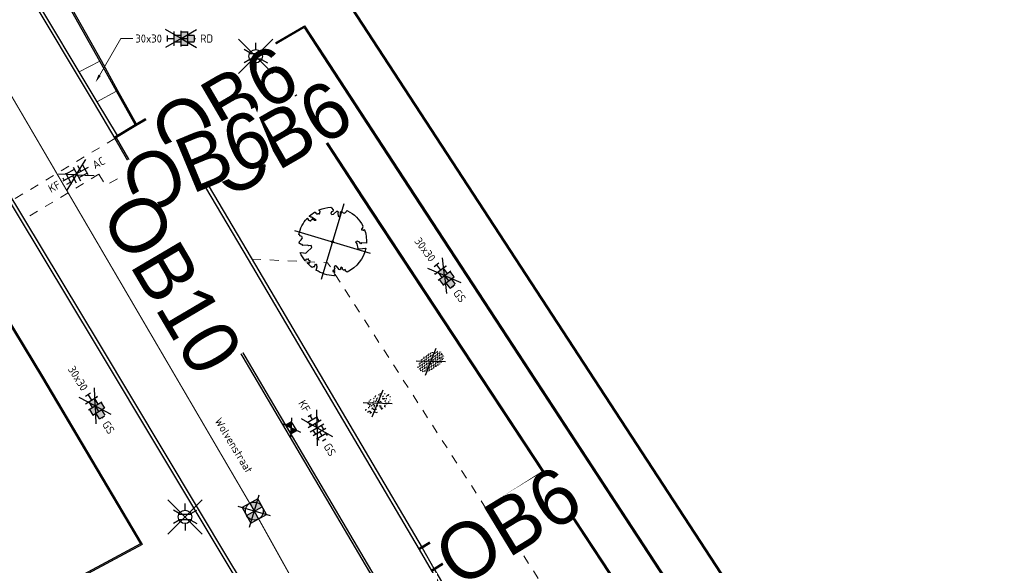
# Model space of a CAD drawing. Header units: metres. Extents: x 155090 to 155764, y 461362 to 461866.
# Tile 24 of 31: x 155257 to 155301, y 461654 to 461678. Entities that reach past the tile are written whole.
import ezdxf
from ezdxf import colors
from ezdxf.entities.mleader import LeaderData, LeaderLine
from ezdxf.enums import TextEntityAlignment as Align
from ezdxf.math import Vec2, Vec3

# ---------------------------------------------------------------- set-up
doc = ezdxf.new("R2018")
doc.units = ezdxf.units.M
doc.linetypes.add('ZZ-HIDDEN-SO', pattern=[4, 2, -2])
for name, color, linetype, lineweight in [('B-WE-OG-TOPOGRAFIE-T18', 10, 'Continuous', 18), ('N-WE-KG-GRENS_WERK-GD', 7, 'XX-WERKGRENS', 50), ('N-WE-VH-KANTOPSLUITING-T18', 10, 'Continuous', 18), ('V-WE-GR-BEPLANTING-S-200', 90, 'Continuous', 25), ('V-WE-GR-BOOM-S', 90, 'Continuous', 25), ('V-WE-GR-GRAS-S-200', 60, 'Continuous', 25), ('V-WE-OV-LICHTMAST-S-200', 190, 'Continuous', 25), ('V-WE-RI-GWA_TRANSPORTLEIDING-G', 30, 'V-RI-GWA-SO', 35), ('V-WE-VH-KANTOPSLUITING_OPSLUITBAND_60X200-G', 150, 'V-VH-OPSLUITBAND-SO', 25), ('V-WE-VH-KANTOPSLUITING_TROTTOIRBAND_130X150-G', 210, 'V-VH-TROTTOIRBAND-SO', 25), ('V-WE-VH-KANTOPSLUITING_VOORKANTBAND-G', 50, 'Continuous', 25), ('V-WE-VH-MATERIAALGRENS-G', 7, 'ZZ-HIDDEN-SO', 18), ('V-WE-VH-VERHARDING_BETONSTRAATSTEEN-S-200', 7, 'Continuous', 25), ('V-WE-VH-VERHARDING_TEGEL-S-200', 7, 'Continuous', 25), ('V01-WE-VH-KANTOPSLUITING_OPSLUITBAND_100X200-G', 150, 'V-VH-OPSLUITBAND-SO', 25), ('X-XX-AL-VERWIJZING_DETAIL-T18', 10, 'Continuous', 18)]:
    doc.layers.add(name, color=color, linetype=linetype, lineweight=lineweight)
doc.layers.add('V-WE-RI-HWA_KOLK-S-200', color=150, linetype='Continuous', lineweight=25, true_color=0x007fff)
doc.layers.add('V-WE-RI-VWA_RIOOLPUT_INSPECTIEPUT-S-200', color=20, linetype='Continuous', lineweight=25, true_color=0xff3f00)
doc.styles.add('NLCS-ISO', font='NLCS-ISO.ttf')
doc.styles.add('NLCS-ISO-M200-T18', font='NLCS-ISO.ttf', dxfattribs={"height": 0.36})
doc.linetypes.add('V-RI-GWA-SO', pattern='A,3,[24,NLCS.SHX,S=1,R=0,X=0,Y=0],3,-3', length=9)
doc.linetypes.add('V-VH-OPSLUITBAND-SO', pattern='A,4,-2,2,-2,2,[24,NLCS.SHX,S=1,R=0,X=0,Y=0],2,-2,2,-2', length=20)
doc.linetypes.add('V-VH-TROTTOIRBAND-SO', pattern='A,2.5,[24,NLCS.SHX,S=1,R=0,X=0,Y=0],2.5,-2,2,-2,2,-2', length=15)
doc.linetypes.add('XX-WERKGRENS', pattern='A,0,[137,NLCS.SHX,S=0.5,R=0,X=0,Y=0],-30', length=30)

# ---------------------------------------------------------------- blocks, each defined once
blk = doc.blocks.new('V-SVH-BSS_KEIFORMAAT_BLOK_01_KL-SO')
for p, q in [((0, 0), (-3.464101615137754, 2.000000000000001)), ((0, 0), (-3.464101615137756, -1.999999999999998)), ((-3.220427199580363, 0.2355414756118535), (3.220427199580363, 0.2355414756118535)), ((-2.921609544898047, 0.2355414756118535), (-2.921609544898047, 0.7665653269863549)), ((-1.871609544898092, -1.430685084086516), (-1.871609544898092, 1.430685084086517)), ((-1.871609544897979, 1.285541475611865), (0.2283904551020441, 1.285541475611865)), ((-0.8216095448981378, -1.693156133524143), (-0.8216095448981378, 0.2355414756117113)), ((0, 0), (3.464101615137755, 2)), ((0, 0), (3.464101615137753, -2.000000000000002)), ((0.2283904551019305, -1.74567352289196), (0.2283904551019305, 1.74567352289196)), ((1.278390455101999, 0.2355414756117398), (1.278390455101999, 1.608929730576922)), ((2.328390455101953, -1.220907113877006), (2.328390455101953, 1.220907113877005)), ((-2.876568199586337, -0.8144585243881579), (-1.871609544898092, -0.8144585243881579)), ((0.2283904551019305, -0.8144585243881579), (2.328390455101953, -0.8144585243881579))]:
    blk.add_line(p, q)
at = {"style": 'NLCS-ISO'}
blk.add_attdef('FORMAAT', text='', height=1.8, dxfattribs=at).set_placement((-4.25, 3.214697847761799e-16), align=Align.MIDDLE_RIGHT)
blk.add_attdef('KLEUR', text='', height=1.8, dxfattribs=at).set_placement((4.25, -4.133182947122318e-16), align=Align.MIDDLE_LEFT)
at = {"style": 'NLCS-ISO', "flags": 1}
blk.add_attdef('FUNCTIE', text='', height=1.8, dxfattribs=at).set_placement((-4.890083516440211e-16, -2.75), align=Align.TOP_CENTER)
blk = doc.blocks.new('V-SVH-BSS_KEIFORMAAT_HALFST_KL-SO')
for p, q in [((0, 0), (-3.464101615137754, 2.000000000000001)), ((0, 0), (-3.464101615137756, -1.999999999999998)), ((-3.149999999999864, -0.4307692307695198), (-3.149999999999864, 0.4307692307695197)), ((-3.149999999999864, 0), (-2.099999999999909, 0)), ((-2.099999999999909, -1.33561257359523), (-2.099999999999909, 1.33561257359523)), ((-2.100000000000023, 1.049999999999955), (-1.050000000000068, 1.049999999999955)), ((-1.049999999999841, -1.656152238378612), (-1.049999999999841, 1.656152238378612)), ((-1.049999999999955, 0), (0, 0)), ((0, 0), (3.464101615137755, 2)), ((1.13686837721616e-13, -1.75), (1.13686837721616e-13, 1.75)), ((-1.13686837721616e-13, 1.049999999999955), (1.049999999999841, 1.049999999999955)), ((0, 0), (3.464101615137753, -2.000000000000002)), ((1.050000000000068, -1.65615223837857), (1.050000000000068, 1.65615223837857)), ((1.049999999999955, 0), (2.099999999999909, 0)), ((2.100000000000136, -1.335612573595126), (2.100000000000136, 1.335612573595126)), ((2.099999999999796, 1.049999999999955), (2.600000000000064, 1.049999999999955)), ((3.150000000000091, -0.4307692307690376), (3.150000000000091, 0.4307692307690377)), ((3.149999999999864, 0), (3.25, 0)), ((-2.100000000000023, -1.050000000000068), (-1.050000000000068, -1.050000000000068)), ((-1.13686837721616e-13, -1.050000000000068), (1.049999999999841, -1.050000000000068)), ((2.099999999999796, -1.050000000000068), (2.599999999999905, -1.050000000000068))]:
    blk.add_line(p, q)
at = {"style": 'NLCS-ISO'}
blk.add_attdef('FORMAAT', text='', height=1.8, dxfattribs=at).set_placement((-4.25, 3.306314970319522e-16), align=Align.MIDDLE_RIGHT)
blk.add_attdef('KLEUR', text='', height=1.8, dxfattribs=at).set_placement((4.25, 0), align=Align.MIDDLE_LEFT)
at = {"style": 'NLCS-ISO', "flags": 1}
blk.add_attdef('FUNCTIE', text='', height=1.8, dxfattribs=at).set_placement((-7.804418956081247e-16, -2.75), align=Align.TOP_CENTER)
blk = doc.blocks.new('V-SVH-TEGEL_300X300_DIK_HALFST_KL-SO')
h = blk.add_hatch(color=254)
h.dxf.hatch_style = 1
h.paths.add_polyline_path([(1.110223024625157e-15, 0.7500000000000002), (-1.499999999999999, 0.7500000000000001), (-1.499999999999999, -0.75), (1.221245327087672e-15, -0.7500000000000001)])
h.paths.add_polyline_path([(1.500000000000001, 1.5), (1.221245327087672e-15, 1.5), (1.221245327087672e-15, 0), (1.500000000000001, 0)])
h.paths.add_polyline_path([(1.500000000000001, 0), (1.221245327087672e-15, 0), (1.221245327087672e-15, -0.7500000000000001), (1.221245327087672e-15, -1.5), (1.500000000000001, -1.5)])
h.paths.add_polyline_path([(3.000000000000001, 0.6651924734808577), (2.921574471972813, 0.7500000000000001), (1.500000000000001, 0.75), (1.500000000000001, 0), (1.500000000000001, -0.7500000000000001), (2.921574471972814, -0.7500000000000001), (3.000000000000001, -0.6651924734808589)])
for p, q in [((0, 0), (-3.464101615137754, 2.000000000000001)), ((0, 0), (-3.464101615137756, -1.999999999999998)), ((-2.999999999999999, -0.6730769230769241), (-2.999999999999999, 0.6730769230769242)), ((-2.999999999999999, 0), (-1.499999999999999, 0)), ((-1.674005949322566, 1.5), (-1.499999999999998, 1.5)), ((-1.499999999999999, -1.552460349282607), (-1.499999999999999, 1.552460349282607)), ((-1.499999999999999, 0.7500000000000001), (1.110223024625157e-15, 0.7500000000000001)), ((0, 0), (3.464101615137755, 2)), ((1.110223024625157e-15, -1.75), (1.110223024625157e-15, 1.75)), ((2.220446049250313e-15, 1.5), (1.500000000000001, 1.5)), ((0, 0), (1.500000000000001, 0)), ((0, 0), (3.464101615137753, -2.000000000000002)), ((1.500000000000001, -1.552460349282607), (1.500000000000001, 1.552460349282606)), ((1.500000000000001, 0.7500000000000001), (2.936400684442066, 0.7500000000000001)), ((3, -0.6730769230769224), (3, 0.6730769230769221)), ((3, 0), (3.25, 0)), ((-1.674005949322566, -1.5), (-1.499999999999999, -1.5)), ((-1.5, -0.7500000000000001), (0, -0.7500000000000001)), ((1.110223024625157e-15, -1.5), (1.500000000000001, -1.5)), ((1.499999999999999, -0.7500000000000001), (2.936400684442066, -0.7500000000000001))]:
    blk.add_line(p, q)
at = {"style": 'NLCS-ISO'}
blk.add_attdef('FORMAAT', text='', height=1.8, dxfattribs=at).set_placement((-4.25, 3.214697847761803e-16), align=Align.MIDDLE_RIGHT)
blk.add_attdef('KLEUR', text='', height=1.8, dxfattribs=at).set_placement((4.25, -4.133182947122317e-16), align=Align.MIDDLE_LEFT)
at = {"style": 'NLCS-ISO', "flags": 1}
blk.add_attdef('FUNCTIE', text='', height=1.8, dxfattribs=at).set_placement((-4.890083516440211e-16, -2.75), align=Align.TOP_CENTER)
blk = doc.blocks.new('*U55')
at = {"lineweight": 30, "flags": 106}
blk.add_attdef('OB', text='', height=0.36, dxfattribs=at).set_placement((0, 0.1), align=Align.BOTTOM_CENTER)
blk = doc.blocks.new('*U74')
at = {"lineweight": 30, "flags": 106}
blk.add_attdef('OB', text='', height=0.36, dxfattribs=at).set_placement((0, 0.1), align=Align.BOTTOM_CENTER)
blk = doc.blocks.new('V-SGR-BEPLANTING_SOORT_01_KL-SO')
h = blk.add_hatch()
h.set_pattern_fill('AGR-BEPLANTING_SOORT_01', color=256, scale=0.1, pattern_type=2)
h.set_pattern_definition([(59.99999999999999, (0, 0), (-0.2886752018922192, 0.4999998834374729), [0.144338, -0.4330130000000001]), (120, (0, 0), (-0.5773502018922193, -1.165625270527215e-07), [0.144338, -0.433013]), (270, (0, 0), (0.288675, -0.5000000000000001), [0.125, -0.875])])
edge = h.paths.add_edge_path()
edge.add_ellipse((0, 0), major_axis=(3.25, -8.51819583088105e-16), ratio=0.5384615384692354, start_angle=0, end_angle=359.9999999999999)
for p, q in [((-2.662244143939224, -1.864123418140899), (2.662244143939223, 1.864123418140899)), ((2.662244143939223, -1.864123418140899), (-2.662244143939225, 1.864123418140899))]:
    blk.add_line(p, q)
at = {"style": 'NLCS-ISO'}
blk.add_attdef('TYPE', text='', height=1.8, dxfattribs=at).set_placement((4.25, -1.446759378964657e-15), align=Align.MIDDLE_LEFT)
blk = doc.blocks.new('V-SGR-GRAS_01_KL-SO')
h = blk.add_hatch()
h.set_pattern_fill('AGR-GRAS_01', color=256, scale=0.075, pattern_type=2)
h.set_pattern_definition([(0, (0, 0), (1.875, 1.875), [0.225, -1.5]), (45, (0.75, 0.375), (-0.2121320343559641, 3.500178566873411), [0.225, -1.5]), (29.99999999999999, (0.15, 0.225), (0.4264900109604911, 2.411297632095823), [0.225, -1.5]), (15, (0.6, 0.8999999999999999), (0.7230506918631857, 1.358426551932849), [0.225, -1.5]), (135, (0.3, 3.75), (-0.05303300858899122, -1.219759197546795), [0.225, -1.5]), (150, (2.25, 0.75), (0.4044228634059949, -1.099519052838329), [0.225, -1.5]), (165, (0.45, 0.075), (0.2689726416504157, -1.314402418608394), [0.225, -1.5]), (85, (0.75, 0.75), (-1.636270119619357, 1.950030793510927), [0.225, -1.5]), (99.99999999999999, (0, 0), (-2.085220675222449, 1.4600872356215), [0.225, -1.5])])
edge = h.paths.add_edge_path()
edge.add_ellipse((0, 0), major_axis=(-3.25, 1.642295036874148e-15), ratio=0.5384615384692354, start_angle=0, end_angle=359.9999999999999)
for p, q in [((-2.662244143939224, -1.864123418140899), (2.662244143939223, 1.864123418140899)), ((2.662244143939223, -1.864123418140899), (-2.662244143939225, 1.864123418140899))]:
    blk.add_line(p, q)
at = {"style": 'NLCS-ISO'}
blk.add_attdef('TYPE', text='', height=1.8, dxfattribs=at).set_placement((4.25, -1.446759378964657e-15), align=Align.MIDDLE_LEFT)
blk = doc.blocks.new('V-SRI-KOLK_STRAAT-SO')
h = blk.add_hatch(color=256)
h.dxf.hatch_style = 1
h.paths.add_polyline_path([(-1.125, 0), (-1.110223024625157e-16, 0.75), (-1.125, 1.5)])
h.paths.add_polyline_path([(1.125, 1.110223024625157e-16), (1.125, 1.5), (-1.110223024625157e-16, 0.7500000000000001)])
for p, q in [((-1.875, -0.5), (1.875, 2)), ((1.875, -0.5), (-1.875, 2)), ((-1.125, 0), (1.125, 1.5)), ((1.125, 0), (-1.125, 1.5))]:
    blk.add_line(p, q)
blk.add_lwpolyline([(-1.125, 0), (1.125, 0), (1.125, 1.5), (-1.125, 1.5)], close=True)
blk = doc.blocks.new('V-SGR-BOOM_05')
for p, q in [((-4.151471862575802, 4.151471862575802), (4.151471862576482, -4.151471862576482)), ((4.151471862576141, 4.151471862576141), (-4.151471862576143, -4.151471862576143))]:
    blk.add_line(p, q)
blk.add_lwpolyline([(0.4325246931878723, 4.711883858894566), (0.4412366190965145, 4.722067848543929), (0.4495406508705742, 4.730963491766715), (0.457499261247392, 4.738955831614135), (0.4651749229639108, 4.746429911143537), (0.4726301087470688, 4.753770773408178), (0.4799272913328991, 4.761363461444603), (0.4871289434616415, 4.769593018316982), (0.4942975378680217, 4.778844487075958), (0.5013792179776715, 4.78953650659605), (0.507854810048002, 4.802222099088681), (0.5130888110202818, 4.817487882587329), (0.5164457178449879, 4.835920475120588), (0.5172900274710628, 4.858106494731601), (0.5149862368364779, 4.884632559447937), (0.5088988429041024, 4.916085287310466), (0.4752610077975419, 5.034436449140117, -0.5293802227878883), (0.5290991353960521, 5.098767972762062, -0.08713876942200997), (2.218306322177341, 4.624671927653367, -0.3723405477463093), (2.284485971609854, 4.472597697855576), (2.353810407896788, 4.119139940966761), (2.180208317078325, 3.946086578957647), (1.99206671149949, 3.985480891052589), (1.766984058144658, 3.816663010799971), (1.853127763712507, 3.602310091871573), (2.086202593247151, 3.527331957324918), (2.711896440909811, 3.67116193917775), (2.864476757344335, 3.58686285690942), (2.849520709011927, 3.452573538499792), (2.706793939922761, 3.364669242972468), (2.577044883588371, 2.941253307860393), (2.743005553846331, 2.669806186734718), (3.167776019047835, 3.346672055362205, -0.5046405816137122), (3.406018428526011, 3.139734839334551, 0.3319483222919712), (3.543642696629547, 2.921146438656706, 0.282007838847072), (3.99290985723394, 3.003759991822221), (3.956968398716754, 2.985163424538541, -0.5121558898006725), (4.162740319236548, 2.983535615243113, -0.1607604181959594), (5.094490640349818, -0.05607239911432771), (4.977332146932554, -0.1690536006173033), (4.976312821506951, -0.2938416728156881), (4.8618704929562, -0.3148519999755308), (4.876229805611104, -0.4378637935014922), (4.698090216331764, -0.3805204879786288), (4.644143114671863, -0.5192137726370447), (4.863809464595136, -0.6652633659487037), (4.932503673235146, -0.7196641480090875), (5.053640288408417, -0.5992007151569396, -0.1063709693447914), (4.340554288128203, -2.610345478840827), (3.70529781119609, -2.2009414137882), (3.587571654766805, -2.281876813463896), (3.512459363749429, -1.944794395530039), (3.286149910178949, -1.67334727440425), (3.023546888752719, -1.675915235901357), (3.029665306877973, -1.990035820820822), (2.830389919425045, -2.677651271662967), (2.860626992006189, -2.808775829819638), (3.005150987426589, -2.829446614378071), (3.929857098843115, -3.182947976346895, -0.2362982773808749), (-0.2250862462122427, -5.013472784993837, 0.1596250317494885), (-0.3470448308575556, -4.770134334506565, 0.3508021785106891), (-0.3148115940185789, -4.527846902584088, -0.5046405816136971), (-0.6000098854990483, -4.392775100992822), (-0.530619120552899, -4.170222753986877), (-0.6474450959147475, -3.962362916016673), (-0.8016343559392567, -3.977834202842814), (-0.8248145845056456, -4.14384857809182), (-0.941790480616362, -4.211479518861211), (-1.080272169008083, -4.105602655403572), (-1.199847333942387, -3.474824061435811), (-1.291065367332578, -3.383747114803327), (-1.521968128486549, -3.390946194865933), (-1.586173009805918, -3.664879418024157), (-1.680264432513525, -3.694423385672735), (-1.769024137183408, -3.922911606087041), (-2.003269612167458, -3.79763926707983, 0.7335825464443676), (-1.917708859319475, -3.972704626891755, -0.8616245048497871), (-1.870123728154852, -4.127626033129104, 0.2799778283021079), (-2.04306959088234, -4.392508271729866), (-2.03586990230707, -4.402599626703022, -0.8270561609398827), (-2.207893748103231, -4.582742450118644, -0.1167741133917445), (-4.152188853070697, -2.556267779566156), (-4.114413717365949, -2.549202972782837), (-4.083543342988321, -2.540638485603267), (-4.058769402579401, -2.530881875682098), (-4.039283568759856, -2.520240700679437), (-4.02427751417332, -2.509022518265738), (-4.012942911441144, -2.497534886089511), (-4.004471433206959, -2.486085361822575), (-3.767567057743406, -2.183934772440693), (-3.762478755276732, -2.173394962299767), (-3.758320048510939, -2.163280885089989), (-3.754774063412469, -2.153365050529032), (-3.751523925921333, -2.143419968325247), (-3.748252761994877, -2.133218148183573), (-3.744643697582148, -2.12253209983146), (-3.740379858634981, -2.111134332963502), (-3.735144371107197, -2.09879735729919), (-3.7287288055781, -2.085363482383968), (-3.721358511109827, -2.070954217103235), (-3.713367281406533, -2.055760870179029), (-3.705088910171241, -2.03997475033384), (-3.696857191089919, -2.02378716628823), (-3.689005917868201, -2.007389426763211), (-3.681868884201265, -1.990972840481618), (-3.675779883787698, -1.974728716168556), (-3.671016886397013, -1.958854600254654), (-3.667634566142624, -1.943572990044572), (-3.665631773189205, -1.929112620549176), (-3.665007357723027, -1.915702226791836), (-3.665760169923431, -1.903570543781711), (-3.66788905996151, -1.892946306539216), (-3.671392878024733, -1.884058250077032), (-3.676270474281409, -1.877135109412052), (-3.682496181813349, -1.87228834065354), (-3.689946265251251, -1.869160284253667), (-3.698472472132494, -1.867276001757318), (-3.707926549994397, -1.86616055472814), (-3.718160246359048, -1.865339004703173), (-3.72902530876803, -1.864336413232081), (-3.740373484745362, -1.86267784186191), (-3.752056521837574, -1.859888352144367), (-3.763951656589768, -1.855601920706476), (-3.776038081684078, -1.849888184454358), (-3.788320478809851, -1.842925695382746), (-3.800803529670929, -1.834893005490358), (-3.813491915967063, -1.8259686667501), (-3.826390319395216, -1.816331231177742), (-3.839503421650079, -1.806159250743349), (-3.852835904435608, -1.795631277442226), (-3.866362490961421, -1.784873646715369), (-3.879938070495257, -1.773803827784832), (-3.893387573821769, -1.76228707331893), (-3.906535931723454, -1.750188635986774), (-4.149695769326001, -2.02842049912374), (-4.161716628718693, -2.014754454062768), (-4.172911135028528, -2.000102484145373), (-4.183104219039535, -1.984329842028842), (-4.192608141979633, -1.967625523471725), (-4.203684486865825, -1.951473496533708), (-4.219082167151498, -1.937681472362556), (-4.241550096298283, -1.928057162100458), (-4.273837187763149, -1.924408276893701), (-4.318692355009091, -1.928542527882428), (-4.378864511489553, -1.942267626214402), (-4.457102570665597, -1.96739128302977, -0.04099741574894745), (-4.791147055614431, -1.027236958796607), (-4.617442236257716, -1.057135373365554), (-4.462688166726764, -1.156360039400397), (-4.380222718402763, -1.081691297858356), (-4.281020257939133, -0.9269601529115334), (-4.376017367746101, -0.7817417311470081), (-4.322820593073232, -0.567248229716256), (-4.520005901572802, -0.551067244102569), (-4.652051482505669, -0.4231675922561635), (-4.89199676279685, -0.5800962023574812, -0.05814040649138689), (-4.988069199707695, 0.8291727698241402), (-4.851792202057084, 0.8021379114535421), (-4.298456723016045, 0.3639367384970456), (-4.059571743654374, 0.4468333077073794), (-3.128243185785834, 0.6926248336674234), (-3.048903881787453, 1.000164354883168), (-3.408870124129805, 1.143500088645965), (-3.464013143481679, 1.261371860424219), (-4.121257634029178, 1.583987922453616), (-4.135853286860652, 1.768685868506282), (-4.357977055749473, 1.956958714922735), (-4.448296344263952, 2.139788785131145), (-4.296559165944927, 2.378269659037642), (-3.957550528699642, 2.431343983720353), (-3.649608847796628, 2.632691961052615), (-3.646147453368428, 2.840191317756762), (-3.838176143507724, 3.066466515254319), (-3.787176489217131, 3.162116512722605), (-3.863200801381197, 3.31009734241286, -0.1342797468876), (-1.664191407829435, 4.834836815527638, -0.5417265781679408), (-1.596738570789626, 4.783170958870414), (-1.607648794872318, 4.639467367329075), (-1.605334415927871, 4.564777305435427), (-1.595180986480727, 4.507652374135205), (-1.578905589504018, 4.464963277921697), (-1.558225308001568, 4.433580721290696), (-1.534857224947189, 4.41037540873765), (-1.510518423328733, 4.392218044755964), (-1.486925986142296, 4.375979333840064), (-1.465438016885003, 4.359178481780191), (-1.44597670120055, 4.341928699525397), (-1.428105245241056, 4.324991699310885), (-1.411386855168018, 4.3091291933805), (-1.395384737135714, 4.295102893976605), (-1.379662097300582, 4.283674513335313), (-1.3637821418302, 4.275605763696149), (-1.347308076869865, 4.271658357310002), (-1.329896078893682, 4.272312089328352), (-1.3115742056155, 4.276919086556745), (-1.292463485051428, 4.284549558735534), (-1.272684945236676, 4.294273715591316), (-1.25235961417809, 4.305161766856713), (-1.231608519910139, 4.316283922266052), (-1.210552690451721, 4.326710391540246), (-1.189313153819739, 4.335511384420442), (-1.168017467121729, 4.342023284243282), (-1.146819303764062, 4.346647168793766), (-1.125878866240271, 4.350050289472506), (-1.105356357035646, 4.352899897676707), (-1.085411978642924, 4.355863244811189), (-1.066205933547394, 4.359607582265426), (-1.047898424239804, 4.364800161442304), (-1.030649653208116, 4.372108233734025), (-1.014588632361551, 4.38201337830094), (-0.9997196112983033, 4.394254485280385), (-0.9860156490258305, 4.40838477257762), (-0.9734498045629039, 4.423957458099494), (-0.9628477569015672, 4.324096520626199), (-0.940279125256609, 4.298315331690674), (-0.8338833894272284, 4.117847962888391), (-0.6106941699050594, 3.995871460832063), (-0.9268198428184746, 4.507921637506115), (-0.9210099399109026, 4.523481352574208), (-0.9169947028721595, 4.538581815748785), (-0.9151697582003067, 4.553389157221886), (-0.9159307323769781, 4.56806950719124), (-0.9196732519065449, 4.58278899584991), (-0.9267929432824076, 4.59771375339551), (-0.9376854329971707, 4.613009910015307), (-0.9526429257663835, 4.628990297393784), (-0.9715439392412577, 4.64655455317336), (-0.9941635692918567, 4.666749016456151), (-1.020276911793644, 4.690620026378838), (-1.049659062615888, 4.719213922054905), (-1.082085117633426, 4.753577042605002), (-1.117330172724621, 4.794755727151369), (-1.199269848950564, 4.900951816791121, -0.5431042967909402), (-1.17106461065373, 4.981224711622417, -0.04676559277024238), (-0.234242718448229, 5.117425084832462, -0.3851675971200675), (-0.1815216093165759, 5.074406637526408), (-0.1522898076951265, 4.88240583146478), (-0.1377666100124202, 4.822421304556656), (-0.1214819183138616, 4.780422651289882), (-0.1038292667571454, 4.753143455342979), (-0.08520218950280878, 4.737317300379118), (-0.06599422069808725, 4.729677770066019), (-0.04659889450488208, 4.72695844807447), (-0.02740974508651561, 4.725892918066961), (-0.008747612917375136, 4.723795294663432), (0.009357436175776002, 4.720301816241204), (0.02694803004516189, 4.715629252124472), (0.04406679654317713, 4.709994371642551), (0.06075636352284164, 4.703613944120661), (0.07705935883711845, 4.696704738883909), (0.09301841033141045, 4.68948352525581), (0.1086761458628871, 4.682167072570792), (0.1240417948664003, 4.674922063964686), (0.138990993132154, 4.66771483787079), (0.1533659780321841, 4.660461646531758), (0.1670089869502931, 4.653078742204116), (0.1797622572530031, 4.645482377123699), (0.1914680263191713, 4.637588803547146), (0.2019685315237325, 4.629314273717), (0.211106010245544, 4.620575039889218), (0.2188088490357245, 4.611358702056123), (0.2253500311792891, 4.601938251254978), (0.2310886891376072, 4.59265802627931), (0.236383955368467, 4.583862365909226), (0.2415949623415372, 4.575895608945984), (0.2470808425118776, 4.56910209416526), (0.2532007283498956, 4.563826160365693), (0.2603137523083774, 4.560412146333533), (0.2686849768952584, 4.559130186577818), (0.2782031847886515, 4.55995359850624), (0.2886630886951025, 4.562781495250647), (0.2998594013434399, 4.567512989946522), (0.31158683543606, 4.574047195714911), (0.3236401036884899, 4.582283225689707), (0.3358139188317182, 4.592120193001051), (0.3479029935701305, 4.603457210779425), (0.3597324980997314, 4.616146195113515), (0.3712494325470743, 4.629850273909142), (0.382431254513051, 4.644185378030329), (0.393255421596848, 4.658767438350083), (0.4036993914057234, 4.673212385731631), (0.4137406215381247, 4.687136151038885), (0.4233565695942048, 4.700154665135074)], format="xyb", close=True)
blk.add_circle((0, 0), 0.15)
blk = doc.blocks.new('V-SRI-PUT_VWA-SO')
h = blk.add_hatch(color=256)
h.dxf.hatch_style = 1
h.paths.add_polyline_path([(-2, 0, 0.4142135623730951), (0, -2), (0, 0)])
h.paths.add_polyline_path([(2, 0, 0.4142135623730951), (0, 2), (0, 0)])
for p, q in [((-2.651650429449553, -2.651650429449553), (2.651650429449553, 2.651650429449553)), ((2.651650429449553, -2.651650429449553), (-2.651650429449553, 2.651650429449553)), ((-2, 0), (2, 0)), ((0, -2), (0, 2))]:
    blk.add_line(p, q)
blk.add_lwpolyline([(-2, -2), (2, -2), (2, 2), (-2, 2)], close=True)
blk.add_circle((0, 0), 2)
blk = doc.blocks.new('V-SOV-LICHTMAST-SO')
for p, q in [((3.830794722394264, -3.830794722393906), (-3.830794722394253, 3.830794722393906)), ((-3.830794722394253, -3.830794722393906), (3.830794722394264, 3.830794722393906)), ((9.895807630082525e-10, 1.500000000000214), (1.979077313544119e-09, 3.000000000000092)), ((-1.299038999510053, 0.7500000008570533), (-2.598074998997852, 1.500000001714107)), ((1.299039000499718, 0.7499999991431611), (2.598075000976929, 1.499999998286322)), ((-1.299039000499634, -0.7499999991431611), (-2.598075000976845, -1.499999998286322)), ((-9.895807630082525e-10, -1.500000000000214), (-1.978993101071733e-09, -3.000000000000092)), ((1.299038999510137, -0.7500000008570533), (2.598074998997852, -1.500000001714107))]:
    blk.add_line(p, q)
at = {"flags": 128}
for points in [[(-1.377981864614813, 0.5925925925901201), (1.377981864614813, 0.5925925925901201)], [(-1.377981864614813, -0.5925925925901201), (1.377981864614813, -0.5925925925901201)]]:
    blk.add_lwpolyline(points, dxfattribs=at)
blk.add_circle((0, 0), 1.5)
at = {"style": 'NLCS-ISO'}
blk.add_attdef('TYPE', text='', height=1.8, dxfattribs=at).set_placement((1.979077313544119e-09, 3.000000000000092), align=Align.BOTTOM_CENTER)

msp = doc.modelspace()

# ---------------------------------------------------------------- linework, layer by layer
at = {"layer": 'N-WE-KG-GRENS_WERK-GD', "ltscale": 0.02, "flags": 128}
msp.add_lwpolyline([(155105.012505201, 461659.8719095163), (155118.8127069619, 461635.5159004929), (155126.8892930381, 461638.0460995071), (155124.2921810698, 461649.1906008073), (155170.6088375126, 461666.7669244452), (155218.1297835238, 461583.8301517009), (155167.7980947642, 461559.6856140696), (155178.5069738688, 461538.2540253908), (155186.4240588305, 461542.2100133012), (155185.211449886, 461545.6865840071), (155228.7645595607, 461565.9816822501), (155303.1273819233, 461423.7885661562), (155319.3060156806, 461445.6108919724), (155305.7107603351, 461469.4938556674), (155347.8882862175, 461488.9210100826), (155355.6250438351, 461465.681166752), (155372.3424723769, 461477.0379031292), (155355.3718961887, 461504.5990936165), (155385.6731912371, 461521.1057435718), (155404.4542636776, 461519.0292275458), (155405.4642908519, 461528.1644296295), (155392.3847647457, 461531.299116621), (155360.1116923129, 461595.5049771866), (155330.6669372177, 461580.4012743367), (155309.9033905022, 461612.4563392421), (155357.6207199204, 461640.5907272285), (155359.9118215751, 461638.0356507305), (155362.1900628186, 461639.1740362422), (155351.6859959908, 461656.0311094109), (155304.0327273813, 461629.4133332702), (155269.2240040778, 461682.7275281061), (155257.6600341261, 461700.4392879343), (155310.6603677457, 461717.018266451), (155299.7517721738, 461735.6369311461), (155212.0894734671, 461702.1271010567), (155199.9725198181, 461719.3951903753), (155183.6306945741, 461710.9197357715), (155193.2106534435, 461696.5373037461)], close=True, dxfattribs=at)
at = {"layer": 'V-WE-RI-GWA_TRANSPORTLEIDING-G', "ltscale": 0.2, "transparency": 33554648, "const_width": 0.05, "flags": 128}
msp.add_lwpolyline([(155357.19, 461490.28), (155343.9, 461515.07), (155333.2, 461535.53), (155322.21, 461555.52), (155311.75, 461575.24), (155300.86, 461595.46), (155278.49, 461636.5), (155267.46, 461656.32), (155256.08, 461675.77), (155240.2, 461702.87)], dxfattribs=at)
at = {"layer": 'V-WE-VH-KANTOPSLUITING_OPSLUITBAND_60X200-G', "ltscale": 0.2, "flags": 128}
msp.add_lwpolyline([(155299.5877070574, 461717.9693675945), (155288.32954373, 461713.9409825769), (155267.2981262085, 461706.4695263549), (155256.7230732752, 461702.7890161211, 0.1878043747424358), (155252.6466687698, 461699.7815049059), (155252.3881525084, 461699.9378476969, 0.06487615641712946), (155251.4649233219, 461698.127757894), (155250.3802722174, 461694.8162501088), (155251.9995889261, 461691.6870523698), (155260.6261529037, 461676.406059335), (155261.3665282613, 461675.0718946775), (155262.1950896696, 461673.578815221)], format="xyb", dxfattribs=at)
for points in [[(155261.2144026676, 461672.983412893), (155262.1411628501, 461673.5473873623), (155269.6491759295, 461677.9229610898), (155269.6984445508, 461677.9516741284), (155270.5749299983, 461676.6094871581), (155274.1196979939, 461671.1812851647), (155288.6802808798, 461648.9254545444), (155299.9282629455, 461631.8428200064), (155304.7152623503, 461624.5547955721), (155305.5370320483, 461625.0388212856), (155317.2485501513, 461631.9560194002), (155314.9146479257, 461635.4916681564)], [(155274.7846055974, 461654.6546657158), (155274.9102997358, 461654.7298487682), (155277.7723830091, 461656.471939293), (155280.3102825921, 461658.0786961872), (155272.2859965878, 461670.2539060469), (155269.0597607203, 461675.2039380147), (155264.4112445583, 461672.5205554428)], [(155201.5511613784, 461645.9312938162), (155225.944281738, 461658.9678710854), (155251.6692932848, 461672.7020233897), (155257.9682958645, 461662.3029238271), (155262.3787915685, 461654.8586341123), (155254.9638930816, 461650.8818469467), (155235.3792045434, 461640.4270964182), (155211.3277853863, 461627.5902336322)], [(155261.297276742, 461672.9618068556), (155262.2303604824, 461671.3359869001)], [(155275.3717689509, 461653.6406429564), (155275.4904659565, 461653.7173495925), (155278.6357600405, 461655.6901384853), (155280.9212958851, 461657.1154171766), (155287.2679493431, 461647.4578953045), (155289.8503730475, 461643.522066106), (155287.3449926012, 461641.9792554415), (155283.7332948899, 461639.7811829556), (155283.5933935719, 461639.723368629)]]:
    msp.add_lwpolyline(points, dxfattribs=at)
at = {"layer": 'V-WE-VH-KANTOPSLUITING_TROTTOIRBAND_130X150-G', "ltscale": 0.2}
for points in [[(155243.0214729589, 461692.6807660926), (155246.0785477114, 461687.5069357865), (155260.4071522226, 461663.7047106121), (155266.2301230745, 461653.9905764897), (155268.7006754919, 461649.8920717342), (155274.9058404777, 461639.5617846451), (155284.9767780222, 461622.7642070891), (155291.007060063, 461612.8435221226)], [(155250.00708093, 461692.0467106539), (155250.9768444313, 461690.3643304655), (155259.6390616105, 461675.9049295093), (155260.4424695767, 461674.5638425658), (155261.342544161, 461673.0613926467)], [(155261.3733794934, 461673.0099207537), (155261.3739146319, 461673.0090274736)], [(155262.1791555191, 461671.3071597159), (155264.392038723, 461672.5529606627), (155267.3179400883, 461667.6162070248), (155274.9450566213, 461654.6786139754), (155275.4688442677, 461653.766494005), (155281.5641077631, 461643.4338742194), (155283.7459741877, 461639.7433363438), (155284.2970482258, 461638.7802011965), (155290.9375977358, 461627.4961544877), (155291.4485353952, 461626.6290107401), (155294.1080339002, 461622.1394778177), (155295.7345333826, 461619.3978317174), (155293.5745763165, 461618.0679968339)]]:
    msp.add_lwpolyline(points, dxfattribs=at)
at = {"layer": 'V-WE-VH-KANTOPSLUITING_VOORKANTBAND-G', "ltscale": 0.2, "flags": 128}
for points in [[(155262.1432169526, 461673.5486373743), (155261.314065, 461675.042781), (155260.573796, 461676.376754), (155251.946803, 461691.658507), (155250.315422, 461694.811018), (155251.407904, 461698.146434)], [(155243.150614, 461692.757072), (155246.207376, 461687.583771), (155260.535736, 461663.781952), (155266.358684, 461654.067856), (155268.829201, 461649.96941), (155275.034426, 461639.639023), (155285.105193, 461622.84173), (155291.135238, 461612.921435)], [(155249.877125, 461691.971801), (155250.847519, 461690.288327), (155259.510385, 461675.827843), (155260.313793, 461674.486756), (155261.245238, 461672.931941)], [(155269.679387, 461677.871122), (155262.172354, 461673.4961319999)], [(155269.679387, 461677.871122), (155270.524693, 461676.5766810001), (155274.069461, 461671.148479), (155288.63012, 461648.892532), (155299.878132, 461631.809852), (155304.696481, 461624.474099), (155305.567514, 461624.987141), (155317.333372, 461631.936434), (155314.9671740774, 461635.521007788)], [(155274.815405, 461654.603174), (155274.941298, 461654.678476), (155277.804031, 461656.420962), (155280.394009, 461658.06069), (155272.336179, 461670.286796), (155269.078991, 461675.284318), (155264.250734, 461672.497179), (155264.2612970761, 461672.4793562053)], [(155262.172354, 461673.4961319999), (155261.245238, 461672.931941)], [(155201.5227048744, 461645.9841167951), (155225.916001, 461659.020788), (155251.691169, 461672.781718), (155258.019767, 461662.333759), (155262.462326, 461654.835351), (155254.9922, 461650.8289439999), (155235.40746, 461640.374166), (155211.304662, 461627.509881), (155211.282597, 461627.550762)], [(155261.245238, 461672.931941), (155262.252742, 461671.17645)], [(155262.252742, 461671.17645), (155264.337794, 461672.3502850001), (155267.188812, 461667.539879), (155274.815405, 461654.603174), (155275.339203, 461653.691036), (155281.434912, 461643.357661), (155283.616309, 461639.667917), (155284.167308, 461638.704913), (155290.808322, 461627.420077), (155291.31939, 461626.552712), (155293.978978, 461622.0630279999), (155295.53024, 461619.4482029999), (155293.476202, 461618.18358)], [(155293.4762022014, 461618.1835794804), (155262.252742, 461671.17645)], [(155275.339203, 461653.691036), (155275.458241, 461653.767963), (155278.603945, 461655.741009), (155280.939261, 461657.1973310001), (155287.318091, 461647.490847), (155289.934413, 461643.503354), (155287.37632, 461641.928083), (155283.760512, 461639.727509), (155283.616309, 461639.667917)]]:
    msp.add_lwpolyline(points, dxfattribs=at)
at = {"layer": 'V-WE-VH-MATERIAALGRENS-G', "flags": 128}
for points in [[(155259.643925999, 461675.8968096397), (155260.573796, 461676.376754)], [(155260.4449676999, 461674.5596725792), (155261.314065, 461675.042781)]]:
    msp.add_lwpolyline(points, dxfattribs=at)
at = {"layer": 'V-WE-VH-MATERIAALGRENS-G', "ltscale": 0.2, "flags": 128}
for points in [[(155261.245238, 461672.931941), (155256.6814346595, 461670.1845956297)], [(155260.532989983, 461671.3359643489), (155257.1971809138, 461669.3278542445)], [(155262.0416608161, 461671.5442412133), (155260.8367156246, 461670.8314249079), (155260.532989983, 461671.3359643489)], [(155267.3558772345, 461667.5518556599), (155270.727878, 461667.391376), (155277.7715072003, 461656.4713848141)]]:
    msp.add_lwpolyline(points, dxfattribs=at)
msp.add_lwpolyline([(155278.6358317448, 461655.6901834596, 0.00562156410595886), (155287.3434616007, 461641.9783236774)], format="xyb", dxfattribs=at)
at = {"layer": 'V01-WE-VH-KANTOPSLUITING_OPSLUITBAND_100X200-G', "ltscale": 0.2, "flags": 128}
msp.add_lwpolyline([(155293.5623592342, 461618.2343433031), (155262.3388990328, 461671.2272138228)], dxfattribs=at)

# ---------------------------------------------------------------- block references
at = {"layer": 'N-WE-VH-KANTOPSLUITING-T18'}
ref = msp.add_blockref('*U55', (155262.6432901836, 461673.7705867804), dxfattribs=dict(at, rotation=30.23301226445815))
lines = msp.add_mtext('OB6', dxfattribs={"layer": '0', "insert": (155262.5929384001, 461673.8569852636), "char_height": 2.5, "attachment_point": 1, "rotation": 30.23301226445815, "bg_fill": 3, "box_fill_scale": 1, "bg_fill_color": 256, "bg_fill_transparency": 0})
ref.add_attrib('OB', '', (155262.5929384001, 461673.8569852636), dxfattribs={"flags": 50}).embed_mtext(lines)
ref = msp.add_blockref('*U55', (155265.0487083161, 461672.241929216), dxfattribs=dict(at, rotation=29.99593714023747))
lines = msp.add_mtext('OB6', dxfattribs={"layer": '0', "insert": (155264.9987144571, 461672.3285353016), "char_height": 2.5, "attachment_point": 1, "rotation": 29.995937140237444, "bg_fill": 3, "box_fill_scale": 1, "bg_fill_color": 256, "bg_fill_transparency": 0})
ref.add_attrib('OB', '', (155264.9987144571, 461672.3285353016), dxfattribs={"flags": 4}).embed_mtext(lines)
ref = msp.add_blockref('*U55', (155261.3472740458, 461671.6632352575), dxfattribs=dict(at, rotation=22.48611139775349))
lines = msp.add_mtext('OB6', dxfattribs={"layer": '0', "insert": (155261.3090280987, 461671.7556324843), "char_height": 2.5, "attachment_point": 1, "rotation": 22.486111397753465, "bg_fill": 3, "box_fill_scale": 1, "bg_fill_color": 256, "bg_fill_transparency": 0})
ref.add_attrib('OB', '', (155261.3090280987, 461671.7556324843), dxfattribs={"flags": 34}).embed_mtext(lines)
ref = msp.add_blockref('*U74', (155262.6165697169, 461670.7559474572), dxfattribs=dict(at, rotation=300.5066409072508))
lines = msp.add_mtext('OB10', dxfattribs={"layer": '0', "insert": (155262.7027267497, 461670.8067112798), "char_height": 2.5, "attachment_point": 1, "rotation": 300.5066409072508, "bg_fill": 3, "box_fill_scale": 1, "bg_fill_color": 256, "bg_fill_transparency": 0})
ref.add_attrib('OB', '', (155262.7027267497, 461670.8067112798), dxfattribs={"flags": 42}).embed_mtext(lines)
ref = msp.add_blockref('*U55', (155275.3035570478, 461654.8989755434), dxfattribs=dict(at, rotation=31.32800458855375))
lines = msp.add_mtext('OB6', dxfattribs={"layer": '0', "insert": (155275.2515633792, 461654.9843960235), "char_height": 2.5, "attachment_point": 1, "rotation": 31.328004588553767, "bg_fill": 3, "box_fill_scale": 1, "bg_fill_color": 256, "bg_fill_transparency": 0})
ref.add_attrib('OB', '', (155275.2515633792, 461654.9843960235), dxfattribs={"flags": 60}).embed_mtext(lines)
at = {"layer": 'V-WE-GR-BEPLANTING-S-200', "xscale": 0.2, "yscale": 0.2, "zscale": 0.2, "rotation": 33.58626659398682}
msp.add_blockref('V-SGR-BEPLANTING_SOORT_01_KL-SO', (155275.3315056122, 461662.9851186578), dxfattribs=at)
at = {"layer": 'V-WE-GR-BOOM-S', "xscale": 0.3, "yscale": 0.3, "zscale": 0.3, "rotation": 28.36331444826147}
msp.add_blockref('V-SGR-BOOM_05', (155270.941586, 461668.3278340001), dxfattribs=at)
at = {"layer": 'V-WE-GR-GRAS-S-200', "xscale": 0.2, "yscale": 0.2, "zscale": 0.2, "rotation": 32.82288640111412}
msp.add_blockref('V-SGR-GRAS_01_KL-SO', (155272.9593043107, 461661.1235366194), dxfattribs=at)
at = {"layer": 'V-WE-OV-LICHTMAST-S-200', "xscale": 0.2, "yscale": 0.2, "zscale": 0.2}
for p in [(155267.52185, 461676.5962625), (155264.3699375, 461656.0619375)]:
    msp.add_blockref('V-SOV-LICHTMAST-SO', p, dxfattribs=at)
at = {"layer": 'V-WE-RI-HWA_KOLK-S-200', "xscale": 0.2, "yscale": 0.2, "zscale": 0.2, "rotation": 300.5066409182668}
msp.add_blockref('V-SRI-KOLK_STRAAT-SO', (155268.980140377, 461659.9556109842), dxfattribs=at)
at = {"layer": 'V-WE-RI-VWA_RIOOLPUT_INSPECTIEPUT-S-200', "xscale": 0.2, "yscale": 0.2, "zscale": 0.1, "rotation": 28.78189726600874}
msp.add_blockref('V-SRI-PUT_VWA-SO', (155267.46, 461656.32), dxfattribs=at)
at = {"layer": 'V-WE-VH-VERHARDING_BETONSTRAATSTEEN-S-200', "xscale": 0.2, "yscale": 0.2, "zscale": 0.2}
msp.add_blockref('V-SVH-TEGEL_300X300_DIK_HALFST_KL-SO', (155264.191568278, 461677.3857967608), dxfattribs=at).add_auto_attribs({'FORMAAT': '30x30', 'KLEUR': 'RD'})
for name, p, rotation, values in [('V-SVH-BSS_KEIFORMAAT_BLOK_01_KL-SO', (155259.5230748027, 461671.3097703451), 28.27115012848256, {'FORMAAT': 'KF', 'KLEUR': 'AC'}), ('V-SVH-BSS_KEIFORMAAT_HALFST_KL-SO', (155270.2569361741, 461660.0364803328), 300.3912885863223, {'FORMAAT': 'KF', 'KLEUR': 'GS'})]:
    msp.add_blockref(name, p, dxfattribs=dict(at, rotation=rotation)).add_auto_attribs(values)
at = {"layer": 'V-WE-VH-VERHARDING_TEGEL-S-200', "xscale": 0.2, "yscale": 0.2, "zscale": 0.2}
for p, rotation in [((155275.9387238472, 461666.8208412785), 306.7670284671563), ((155260.3606049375, 461661.0116879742), 301.9033499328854)]:
    msp.add_blockref('V-SVH-TEGEL_300X300_DIK_HALFST_KL-SO', p, dxfattribs=dict(at, rotation=rotation)).add_auto_attribs({'FORMAAT': '30x30', 'KLEUR': 'GS'})

# ---------------------------------------------------------------- texts
at = {"layer": 'B-WE-OG-TOPOGRAFIE-T18', "style": 'NLCS-ISO-M200-T18'}
msp.add_text('Wolvenstraat', height=0.36, rotation=301.1, dxfattribs=at).set_placement((155266.5438450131, 461659.2521738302), align=Align.MIDDLE)

# ---------------------------------------------------------------- leaders
at = {"layer": 'X-XX-AL-VERWIJZING_DETAIL-T18'}
ml = msp.add_multileader_mtext('Standard', dxfattribs=at)
ml.set_content('', color=256, style='NLCS-ISO-M200-T18')
ml.set_leader_properties(color=256, linetype='ByLayer', lineweight=-1)
ml.build(insert=Vec2(0, 0))
ml.multileader.update_dxf_attribs({"text_left_attachment_type": 5, "text_right_attachment_type": 5, "dogleg_length": 0.36, "arrow_head_size": 0.36})
ctx = ml.context
ctx.base_point, ctx.char_height, ctx.arrow_head_size, ctx.landing_gap_size, ctx.plane_origin = Vec3(155261.8703887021, 461677.3906314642), 0.36, 0.36, 0.18, Vec3(155260.3800052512, 461675.4327498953)
ctx.left_attachment, ctx.right_attachment = 5, 5
notes = []
notes.append((ctx, [(0, (1, 1, 0), (155261.5103887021, 461677.3906314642), (1, 0), 0.36, [(0, [(155260.3800052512, 461675.4327498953)], 0, [])])]))
ctx.mtext.insert, ctx.mtext.flow_direction = Vec3(155262.050388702, 461677.7506314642), 5
for ctx, leaders in notes:
    for number, flags, end, landing, length, lines in leaders:
        leader = LeaderData()
        leader.index, (leader.has_last_leader_line, leader.has_dogleg_vector, leader.attachment_direction) = number, flags
        leader.last_leader_point, leader.dogleg_vector, leader.dogleg_length = Vec3(end), Vec3(landing), length
        for number, points, colour, breaks in lines:
            line = LeaderLine()
            line.index, line.vertices, line.color, line.breaks = number, Vec3.list(points), colors.encode_raw_color(colour), breaks
            leader.lines.append(line)
        ctx.leaders.append(leader)

doc.saveas('drawing.dxf')
